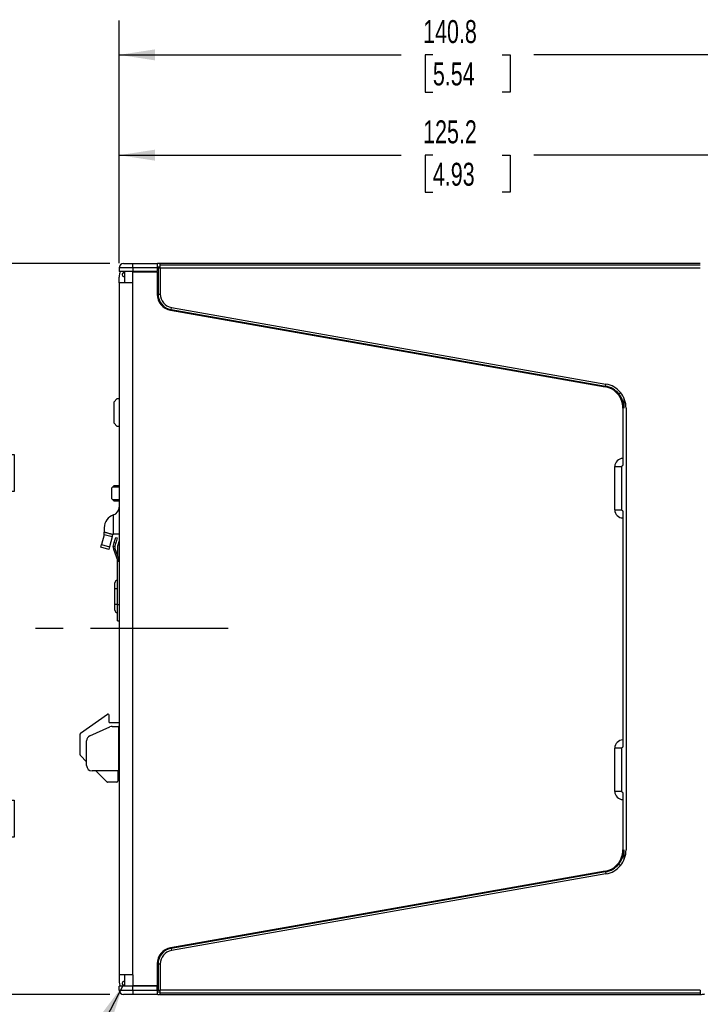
# Model space of a CAD drawing. Header units: millimetres. Extents: x 0 to 559, y 0 to 432.
# Tile 3 of 47: x 101 to 226, y 94 to 275. Entities that reach past the tile are written whole.
import ezdxf

# ---------------------------------------------------------------- set-up
doc = ezdxf.new("R2010")
doc.units = ezdxf.units.MM
doc.header["$LTSCALE"] = 2
doc.linetypes.add('CENTERX2', pattern=[20.32, 12.7, -2.54, 2.54, -2.54])
doc.layers.add('CENTER', color=40, linetype='CENTERX2')
doc.layers.add('DIMENSIONS', color=140, linetype='Continuous', lineweight=25)
doc.styles.add('SLDTEXTSTYLE0', font='TXT', dxfattribs={"width": 0.7})
doc.dimstyles.new('SLDDIMSTYLE0', dxfattribs={"dimtxt": 0.18, "dimasz": 6.604, "dimexe": 0, "dimexo": 0.0625, "dimgap": 0, "dimtad": 0, "dimtih": 1, "dimtoh": 1, "dimdec": 0, "dimrnd": 1e-09, "dimzin": 0, "dimdsep": 46, "dimtxsty": 'Standard', "dimsah": 1, "dimcen": 0.09, "dimadec": 0, "dimazin": 0, "dimtfac": 6.604, "dimtdec": 0, "dimtofl": 0, "dimtmove": 0, "dimatfit": 3, "dimfxl": 0, "dimfrac": 2, "dimtolj": 1, "dimtzin": 0, "dimarcsym": 0})
doc.dimstyles.new('SLDDIMSTYLE1', dxfattribs={"dimtxt": 4.316016, "dimasz": 6.604, "dimexe": 0, "dimexo": 0.0625, "dimgap": 1.079004, "dimtad": 0, "dimtih": 1, "dimtoh": 1, "dimdec": 1, "dimrnd": 1e-09, "dimzin": 12, "dimdsep": 46, "dimtxsty": 'SLDTEXTSTYLE0', "dimsah": 1, "dimcen": 0.09, "dimadec": 0, "dimazin": 3, "dimtfac": 1, "dimtdec": 1, "dimtofl": 0, "dimtmove": 0, "dimatfit": 3, "dimfxl": 0, "dimfrac": 2, "dimtolj": 1, "dimtzin": 12, "dimarcsym": 0})
doc.dimstyles.new('SLDDIMSTYLE3', dxfattribs={"dimtxt": 4.316016, "dimasz": 6.604, "dimexe": 0, "dimexo": 0.0625, "dimgap": 1.079004, "dimtad": 0, "dimtih": 1, "dimtoh": 1, "dimdec": 1, "dimrnd": 1e-09, "dimzin": 4, "dimdsep": 46, "dimtxsty": 'SLDTEXTSTYLE0', "dimsah": 1, "dimcen": 0.09, "dimadec": 0, "dimazin": 1, "dimtfac": 1, "dimtdec": 1, "dimtofl": 0, "dimtmove": 0, "dimatfit": 3, "dimfxl": 0, "dimfrac": 2, "dimtolj": 1, "dimtzin": 12, "dimarcsym": 0})
doc.dimstyles.new('SLDDIMSTYLE5', dxfattribs={"dimtxt": 4.316016, "dimasz": 6.604, "dimexe": 0, "dimexo": 0.0625, "dimgap": 1.079004, "dimtad": 0, "dimtih": 1, "dimtoh": 1, "dimdec": 4, "dimlfac": 2, "dimzin": 12, "dimdsep": 46, "dimtxsty": 'SLDTEXTSTYLE0', "dimsah": 1, "dimcen": 0.09, "dimadec": 0, "dimazin": 3, "dimtfac": 1, "dimtdec": 0, "dimtofl": 0, "dimtmove": 0, "dimatfit": 3, "dimfxl": 0, "dimfrac": 2, "dimtolj": 1, "dimtzin": 12, "dimarcsym": 0})

# ---------------------------------------------------------------- blocks, each defined once
blk = doc.blocks.new('_D')
at = {"layer": 'DIMENSIONS'}
for p, q in [((99.05, 163.05), (85.61, 163.05)), ((91.96, 163.05), (91.96, 139.17)), ((85.55, 131.34), (84.1, 131.34)), ((84.1, 131.34), (84.1, 124.48)), ((98.37, 131.34), (99.82, 131.34)), ((99.82, 131.34), (99.82, 124.48)), ((84.1, 124.48), (85.55, 124.48)), ((99.82, 124.48), (98.37, 124.48)), ((91.96, 95.45), (91.96, 123.51)), ((117.44, 95.45), (85.61, 95.45))]:
    blk.add_line(p, q, dxfattribs=at)
for points in [[(91.96, 163.05), (90.94, 156.45), (92.97, 156.45)], [(91.96, 95.45), (92.97, 102.06), (90.94, 102.06)]]:
    blk.add_solid(points, dxfattribs=at)
at = {"layer": 'DIMENSIONS', "char_height": 4.233, "attachment_point": 1, "style": 'SLDTEXTSTYLE0'}
for s, insert in [('67.6', (85.55, 137.76)), ('2.66', (85.55, 129.94))]:
    blk.add_mtext(s, dxfattribs=dict(at, insert=insert))
blk = doc.blocks.new('_D_1')
at = {"layer": 'DIMENSIONS'}
for p, q in [((117.44, 230.45), (85.61, 230.45)), ((91.96, 230.45), (91.96, 203.04)), ((85.55, 195.21), (84.1, 195.21)), ((84.1, 195.21), (84.1, 188.35)), ((98.37, 195.21), (99.82, 195.21)), ((99.82, 195.21), (99.82, 188.35)), ((84.1, 188.35), (85.55, 188.35)), ((91.96, 163.05), (91.96, 187.39)), ((99.82, 188.35), (98.37, 188.35)), ((99.05, 163.05), (85.61, 163.05))]:
    blk.add_line(p, q, dxfattribs=at)
for points in [[(91.96, 230.45), (90.94, 223.85), (92.97, 223.85)], [(91.96, 163.05), (92.97, 169.66), (90.94, 169.66)]]:
    blk.add_solid(points, dxfattribs=at)
at = {"layer": 'DIMENSIONS', "char_height": 4.233, "attachment_point": 1, "style": 'SLDTEXTSTYLE0'}
for s, insert in [('67.4', (85.55, 201.64)), ('2.65', (85.55, 193.81))]:
    blk.add_mtext(s, dxfattribs=dict(at, insert=insert))
blk = doc.blocks.new('_D_3')
at = {"layer": 'DIMENSIONS'}
for p, q in [((119.18, 230.49), (119.18, 275.34)), ((259.96, 221.43), (259.96, 275.34)), ((119.18, 268.99), (171.24, 268.99)), ((177.09, 268.99), (175.64, 268.99)), ((175.64, 268.99), (175.64, 262.13)), ((189.91, 268.99), (191.36, 268.99)), ((191.36, 268.99), (191.36, 262.13)), ((259.96, 268.99), (195.76, 268.99)), ((175.64, 262.13), (177.09, 262.13)), ((191.36, 262.13), (189.91, 262.13))]:
    blk.add_line(p, q, dxfattribs=at)
for points in [[(119.18, 268.99), (125.78, 267.97), (125.78, 270)], [(259.96, 268.99), (253.35, 270), (253.35, 267.97)]]:
    blk.add_solid(points, dxfattribs=at)
at = {"layer": 'DIMENSIONS', "char_height": 4.233, "attachment_point": 1, "style": 'SLDTEXTSTYLE0'}
for s, insert in [('140.8', (175.29, 275.41)), ('5.54', (177.09, 267.58))]:
    blk.add_mtext(s, dxfattribs=dict(at, insert=insert))
blk = doc.blocks.new('_D_4')
at = {"layer": 'DIMENSIONS'}
for p, q in [((117.44, 230.45), (61.61, 230.45)), ((67.96, 230.45), (67.96, 170.56)), ((61.55, 162.74), (60.1, 162.74)), ((60.1, 162.74), (60.1, 155.88)), ((74.37, 162.74), (75.82, 162.74)), ((75.82, 162.74), (75.82, 155.88)), ((60.1, 155.88), (61.55, 155.88)), ((67.96, 95.45), (67.96, 154.91)), ((75.82, 155.88), (74.37, 155.88)), ((117.44, 95.45), (61.61, 95.45))]:
    blk.add_line(p, q, dxfattribs=at)
for points in [[(67.96, 230.45), (66.94, 223.85), (68.97, 223.85)], [(67.96, 95.45), (68.97, 102.06), (66.94, 102.06)]]:
    blk.add_solid(points, dxfattribs=at)
at = {"layer": 'DIMENSIONS', "char_height": 4.233, "attachment_point": 1, "style": 'SLDTEXTSTYLE0'}
for s, insert in [('135.0', (59.75, 169.16)), ('5.31', (61.55, 161.34))]:
    blk.add_mtext(s, dxfattribs=dict(at, insert=insert))
blk = doc.blocks.new('_D_5')
at = {"layer": 'DIMENSIONS'}
for p, q in [((119.18, 230.49), (119.18, 256.81)), ((244.33, 186.94), (244.33, 256.81)), ((119.18, 250.46), (171.24, 250.46)), ((177.09, 250.46), (175.64, 250.46)), ((175.64, 250.46), (175.64, 243.6)), ((189.91, 250.46), (191.36, 250.46)), ((191.36, 250.46), (191.36, 243.6)), ((244.33, 250.46), (195.76, 250.46)), ((175.64, 243.6), (177.09, 243.6)), ((191.36, 243.6), (189.91, 243.6))]:
    blk.add_line(p, q, dxfattribs=at)
for points in [[(119.18, 250.46), (125.78, 249.45), (125.78, 251.48)], [(244.33, 250.46), (237.73, 251.48), (237.73, 249.45)]]:
    blk.add_solid(points, dxfattribs=at)
at = {"layer": 'DIMENSIONS', "char_height": 4.233, "attachment_point": 1, "style": 'SLDTEXTSTYLE0'}
for s, insert in [('125.2', (175.29, 256.89)), ('4.93', (177.09, 249.06))]:
    blk.add_mtext(s, dxfattribs=dict(at, insert=insert))
blk = doc.blocks.new('_D_7')
at = {"layer": 'DIMENSIONS'}
for p, q in [((260.17, 110.76), (278.45, 119.28)), ((229, 95.45), (283.73, 95.45))]:
    blk.add_line(p, q, dxfattribs=at)
for start, end in [(25, 39.444), (345.556, 360)]:
    blk.add_arc((227.35, 95.45), 50.03, start, end, dxfattribs=at)
for points in [[(272.69, 116.6), (270.41, 122.88), (268.62, 121.9)], [(277.38, 95.45), (275.93, 88.93), (277.96, 88.8)]]:
    blk.add_solid(points, dxfattribs=at)
at = {"layer": 'DIMENSIONS', "char_height": 4.233, "attachment_point": 1, "style": 'SLDTEXTSTYLE0'}
for s, insert in [('25°', (270.95, 112.28)), ('SYM.', (269, 105.43))]:
    blk.add_mtext(s, dxfattribs=dict(at, insert=insert))

msp = doc.modelspace()

# ---------------------------------------------------------------- linework, layer by layer
for p, q in [((121.677878, 229.65454), (119.177878, 229.65454)), ((119.177878, 229.65454), (119.177878, 228.95454)), ((119.977878, 230.45454), (121.677878, 230.45454)), ((121.677878, 229.65454), (121.677878, 230.45454)), ((121.677878, 230.45454), (126.177878, 230.45454)), ((121.677878, 229.65454), (121.677878, 228.95454)), ((126.177878, 229.65454), (121.677878, 229.65454)), ((126.177878, 230.45454), (126.177878, 229.65454)), ((126.757878, 229.75389), (126.177878, 229.75389)), ((126.177878, 229.65454), (126.177878, 228.95454)), ((126.357878, 229.65454), (126.357878, 224.799174)), ((126.357878, 229.65454), (126.757878, 229.65454)), ((126.757878, 230.45454), (126.605387, 230.45454)), ((226.460675, 230.45454), (126.757878, 230.45454)), ((126.757878, 230.220226), (126.757878, 230.45454)), ((126.757878, 230.220226), (226.460675, 230.220226)), ((126.757878, 229.65454), (126.757878, 230.220226)), ((126.757878, 229.65454), (226.460675, 229.65454)), ((126.757878, 229.65454), (126.757878, 224.799174)), ((121.677878, 228.95454), (119.177878, 228.95454)), ((119.177878, 226.85454), (119.177878, 227.95454)), ((119.757878, 228.486452), (119.757878, 228.355263)), ((119.901232, 228.742308), (120.158356, 228.899731)), ((119.955272, 228.073355), (120.158356, 227.999439)), ((120.158356, 228.95454), (120.158356, 226.85454)), ((126.177878, 228.95454), (121.677878, 228.95454)), ((126.177878, 228.85454), (121.677878, 228.85454)), ((121.677878, 226.85454), (121.677878, 228.85454)), ((126.177878, 228.85454), (126.177878, 224.799174)), ((119.177878, 226.85454), (119.177878, 99.05454)), ((121.677878, 226.85454), (119.177878, 226.85454)), ((121.677878, 99.05454), (121.677878, 226.85454)), ((126.357878, 224.799174), (126.757878, 224.799174)), ((128.754298, 221.943232), (128.823757, 222.337155)), ((128.754298, 221.943232), (208.969835, 207.799068)), ((128.823757, 222.337155), (209.039295, 208.192991)), ((128.656933, 221.844751), (208.872471, 207.700587)), ((208.969835, 207.799068), (209.039295, 208.192991)), ((211.39866, 206.396785), (211.705078, 206.653901)), ((212.357878, 205.61608), (212.357878, 203.761356)), ((118.757878, 205.436907), (118.257878, 204.936907)), ((118.257878, 200.936907), (118.257878, 204.936907)), ((119.177878, 205.436907), (118.757878, 205.436907)), ((212.177878, 203.761356), (212.177878, 194.45354)), ((212.757878, 203.761356), (212.757878, 122.147724)), ((118.257878, 200.936907), (118.757878, 200.436907)), ((118.757878, 200.436907), (119.177878, 200.436907)), ((210.676878, 192.95254), (211.976683, 192.95254)), ((210.676878, 184.95654), (210.676878, 192.95254)), ((211.976683, 184.95654), (211.976683, 192.95254)), ((212.177878, 194.45354), (212.177878, 193.154139)), ((117.957878, 189.156907), (117.757878, 188.956907)), ((119.177878, 189.156907), (117.957878, 189.156907)), ((118.257878, 189.456907), (119.177878, 189.456907)), ((117.757878, 188.956907), (117.757878, 187.056907)), ((117.757878, 187.056907), (117.957878, 186.856907)), ((117.957878, 186.856907), (119.177878, 186.856907)), ((119.177878, 186.556907), (118.257878, 186.556907)), ((118.146628, 180.45454), (118.146628, 184.029664)), ((210.676878, 184.95654), (211.976683, 184.95654)), ((212.177878, 184.754941), (212.177878, 183.45554)), ((212.177878, 183.45554), (212.177878, 142.45354)), ((116.408823, 180.343932), (115.923181, 178.531489)), ((116.408823, 180.343932), (116.417656, 180.376894)), ((117.857712, 179.955703), (116.408823, 180.343932)), ((116.427878, 181.654869), (116.427878, 180.851754)), ((117.927878, 180.45454), (118.146628, 180.45454)), ((119.177878, 180.45454), (118.146628, 180.45454)), ((115.793771, 178.048526), (115.923181, 178.531489)), ((115.923181, 178.531489), (117.372069, 178.14326)), ((117.857712, 179.955703), (117.372069, 178.14326)), ((117.876592, 180.026166), (117.857712, 179.955703)), ((117.876188, 180.026274), (117.876592, 180.026166)), ((118.081731, 178.187807), (118.275265, 178.910089)), ((118.275265, 178.910089), (118.534084, 179.876014)), ((118.565043, 178.832443), (118.275265, 178.910089)), ((118.371508, 178.110161), (118.565043, 178.832443)), ((118.534084, 179.876014), (118.823862, 179.798369)), ((118.823862, 179.798369), (118.565043, 178.832443)), ((119.177878, 179.265351), (118.877878, 178.219127)), ((118.877878, 178.219127), (118.877878, 176.45454)), ((117.24266, 177.660298), (115.793771, 178.048526)), ((117.372069, 178.14326), (117.24266, 177.660298)), ((118.371508, 178.110161), (118.081731, 178.187807)), ((118.384625, 177.809742), (118.102717, 177.707136)), ((118.102717, 177.707136), (118.847724, 175.660245)), ((118.384625, 177.809742), (119.129632, 175.762851)), ((118.847724, 175.660245), (119.129632, 175.762851)), ((118.877878, 175.489235), (119.177878, 175.489235)), ((118.877878, 167.45454), (118.877878, 175.489235)), ((118.377878, 170.45454), (118.377878, 171.45454)), ((118.377878, 170.45454), (118.877878, 170.45454)), ((118.377878, 167.45454), (118.377878, 170.45454)), ((118.877878, 167.45454), (118.377878, 167.45454)), ((118.377878, 166.45454), (118.377878, 167.45454)), ((118.877878, 167.45454), (119.177878, 167.45454)), ((118.877878, 164.45454), (118.877878, 167.45454)), ((118.877878, 164.45454), (119.177878, 164.45454)), ((112.043163, 143.710504), (117.043163, 147.211541)), ((117.357878, 145.651907), (117.357878, 147.047711)), ((117.357878, 145.651907), (119.177878, 145.651907)), ((113.771739, 143.218479), (117.483954, 144.868352)), ((117.890092, 144.95454), (119.077878, 144.95454)), ((119.077878, 144.95454), (119.077878, 136.73454)), ((119.177878, 144.95454), (119.077878, 144.95454)), ((111.957878, 139.733629), (111.957878, 143.546673)), ((113.177878, 137.73454), (113.177878, 142.304667)), ((212.177878, 142.45354), (212.177878, 141.154139)), ((210.676878, 132.95654), (210.676878, 140.95254)), ((211.976683, 140.95254), (210.676878, 140.95254)), ((211.976683, 132.95654), (211.976683, 140.95254)), ((113.177878, 138.430787), (112.016457, 139.592208)), ((119.077878, 136.73454), (114.177878, 136.73454)), ((116.899299, 134.709365), (114.874124, 136.73454)), ((118.957878, 136.73454), (118.957878, 134.850787)), ((119.077878, 136.73454), (119.177878, 136.73454)), ((118.757878, 134.650787), (117.040721, 134.650787)), ((211.976683, 132.95654), (210.676878, 132.95654)), ((212.177878, 132.754941), (212.177878, 131.45554)), ((212.177878, 131.45554), (212.177878, 122.147724)), ((212.357878, 122.147724), (212.357878, 120.293)), ((208.872471, 118.208493), (128.656933, 104.064329)), ((211.39866, 119.512295), (211.705078, 119.25518)), ((208.969835, 118.110012), (128.754298, 103.965849)), ((209.039295, 117.716089), (128.823757, 103.571926)), ((208.969835, 118.110012), (209.039295, 117.716089)), ((128.754298, 103.965849), (128.823757, 103.571926)), ((126.177878, 101.109906), (126.177878, 97.05454)), ((126.357878, 101.109906), (126.357878, 96.25454)), ((126.357878, 101.109906), (126.757878, 101.109906)), ((126.757878, 101.109906), (126.757878, 96.25454)), ((121.677878, 99.05454), (119.177878, 99.05454)), ((119.177878, 99.05454), (119.177878, 97.95454)), ((120.158356, 99.05454), (120.158356, 96.95454)), ((121.677878, 99.05454), (121.677878, 97.05454)), ((119.177878, 96.25454), (119.177878, 96.95454)), ((121.677878, 96.95454), (119.177878, 96.95454)), ((119.234619, 97.533335), (119.213253, 97.432387)), ((119.757878, 97.553817), (119.757878, 97.422628)), ((120.158356, 97.00935), (119.901232, 97.166772)), ((120.158356, 97.909641), (119.955272, 97.835725)), ((126.177878, 97.05454), (121.677878, 97.05454)), ((121.677878, 96.25454), (121.677878, 96.95454)), ((126.177878, 96.95454), (121.677878, 96.95454)), ((126.177878, 96.25454), (126.177878, 96.95454)), ((119.177878, 96.25454), (121.677878, 96.25454)), ((121.677878, 95.45454), (119.977878, 95.45454)), ((120.757878, 95.45454), (120.757878, 95.436907)), ((124.257878, 95.436907), (120.757878, 95.436907)), ((121.677878, 96.25454), (121.677878, 95.45454)), ((121.677878, 96.25454), (126.177878, 96.25454)), ((126.177878, 95.45454), (121.677878, 95.45454)), ((124.257878, 95.45454), (124.257878, 95.436907)), ((126.177878, 96.25454), (126.177878, 95.45454)), ((126.177878, 95.949285), (126.757878, 95.949285)), ((126.357878, 96.25454), (126.757878, 96.25454)), ((126.757878, 95.45454), (126.605387, 95.45454)), ((226.460675, 96.25454), (126.757878, 96.25454)), ((126.757878, 95.688855), (126.757878, 96.25454)), ((226.460675, 95.688855), (126.757878, 95.688855)), ((126.757878, 95.45454), (126.757878, 95.688855)), ((126.757878, 95.45454), (226.460675, 95.45454)), ((226.460675, 96.25454), (226.460675, 95.688855)), ((226.460675, 95.688855), (226.460675, 95.45454))]:
    msp.add_line(p, q)
for centre, radius, start, end in [((119.977878, 229.65454), 0.8, 90, 180), ((121.677878, 227.95454), 2.5, 156.42182152, 180), ((129.177878, 224.799174), 3, 180, 260), ((129.257878, 224.799174), 2.9, 180, 260), ((129.257878, 224.799174), 2.5, 180, 260), ((208.177878, 203.761356), 4, 40, 80), ((208.257878, 203.761356), 4.1, 40, 80), ((208.257878, 203.761356), 4.5, 40, 80), ((208.177878, 203.761356), 4, 360, 40), ((208.257878, 203.761356), 4.1, 360, 40), ((208.257878, 203.761356), 4.5, 360, 40), ((212.177878, 192.95254), 1.501, 90, 180), ((118.927878, 181.654869), 2.5, 108.20995686, 180), ((117.677878, 185.45454), 1.5, 288.20995686, 360), ((212.177878, 184.95654), 1.501, 180, 270), ((118.854471, 177.980752), 0.8, 165, 200), ((118.854471, 177.980752), 0.5, 165, 200), ((118.377878, 175.489235), 0.5, 360, 20), ((118.377878, 175.489235), 0.8, 360, 20), ((118.877878, 171.45454), 0.5, 90, 180), ((118.877878, 166.45454), 0.5, 180, 270), ((117.157878, 147.047711), 0.2, 90, 125), ((117.157878, 147.047711), 0.2, 360, 90), ((112.157878, 143.546673), 0.2, 125, 180), ((117.890092, 143.95454), 1, 90, 113.96248897), ((114.177878, 142.304667), 1, 113.96248897, 180), ((212.177878, 140.95254), 1.501, 90, 180), ((112.157878, 139.733629), 0.2, 180, 225), ((114.177878, 137.73454), 1, 180, 270), ((117.040721, 134.850787), 0.2, 225, 270), ((118.757878, 134.850787), 0.2, 270, 360), ((212.177878, 132.95654), 1.501, 180, 270), ((208.177878, 122.147724), 4, 320, 360), ((208.257878, 122.147724), 4.1, 320, 360), ((208.257878, 122.147724), 4.5, 320, 360), ((208.177878, 122.147724), 4, 280, 320), ((208.257878, 122.147724), 4.1, 280, 320), ((208.257878, 122.147724), 4.5, 280, 320), ((129.177878, 101.109906), 3, 100, 180), ((129.257878, 101.109906), 2.9, 100, 180), ((129.257878, 101.109906), 2.5, 100, 180), ((121.677878, 97.95454), 2.5, 180, 203.57817848), ((119.977878, 96.25454), 0.8, 180, 270), ((226.460675, 99.45454), 4, 270, 282.5)]:
    msp.add_arc(centre, radius, start, end)
for points, knots in [([(126.605387, 230.45454), (126.591471, 230.454375), (126.562841, 230.454036), (126.512085, 230.451462), (126.449058, 230.447119), (126.36623, 230.439943), (126.296535, 230.433563), (126.257878, 230.430024)], [0, 0, 0, 0, 0.1573584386, 0.3237615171, 0.4992535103, 0.7222587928, 1, 1, 1, 1]), ([(119.31664, 228.698523), (119.295966, 228.679), (119.254638, 228.639972), (119.220247, 228.559911), (119.215539, 228.503894), (119.213253, 228.476693)], [0, 0, 0, 0, 0.3399102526, 0.6794802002, 1, 1, 1, 1]), ([(119.901232, 228.742308), (119.859545, 228.716785), (119.821679, 228.67864), (119.770638, 228.587543), (119.757878, 228.535332), (119.757878, 228.486452)], [0, 0, 0, 0, 0.5, 0.5, 1, 1, 1, 1]), ([(119.757878, 228.355263), (119.757878, 228.297905), (119.775963, 228.234846), (119.848302, 228.131535), (119.901373, 228.092973), (119.955272, 228.073355)], [0, 0, 0, 0, 0.5, 0.5, 1, 1, 1, 1]), ([(211.976683, 192.95254), (211.976683, 193.005709), (211.998449, 193.057709), (212.07262, 193.132084), (212.124706, 193.154032), (212.177878, 193.154139)], [0, 0, 0, 0, 0.5, 0.5, 1, 1, 1, 1]), ([(117.957878, 189.156907), (118.028589, 189.227618), (118.111431, 189.310461), (118.199299, 189.398329), (118.222194, 189.421224), (118.251434, 189.450464), (118.257878, 189.456907), (118.257878, 189.456907)], [0, 0, 0, 0, 0.5, 0.5, 0.75, 0.75, 1, 1, 1, 1]), ([(118.257878, 186.556907), (118.257878, 186.556907), (118.251434, 186.563351), (118.222194, 186.592591), (118.199299, 186.615486), (118.111431, 186.703354), (118.028589, 186.786197), (117.957878, 186.856907)], [0, 0, 0, 0, 0.25, 0.25, 0.5, 0.5, 1, 1, 1, 1]), ([(212.177878, 184.754941), (212.124709, 184.755048), (212.072756, 184.776916), (211.998527, 184.851238), (211.976683, 184.903368), (211.976683, 184.95654)], [0, 0, 0, 0, 0.5, 0.5, 1, 1, 1, 1]), ([(116.427878, 180.45454), (116.427878, 180.550218), (116.427878, 180.648369), (116.427878, 180.793677), (116.427878, 180.838541), (116.427878, 180.851754)], [0, 0, 0, 0, 0.5, 0.5, 1, 1, 1, 1]), ([(116.428726, 180.856237), (116.430818, 180.855714), (116.435262, 180.854604), (116.455232, 180.849388), (116.489502, 180.840068), (116.552039, 180.823124), (116.662731, 180.793684), (116.83355, 180.747701), (117.056578, 180.688112), (117.276061, 180.629143), (117.493999, 180.570875), (117.693913, 180.517301), (117.846629, 180.476335), (117.927878, 180.45454)], [0, 0, 0, 0, 0.0526084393, 0.111758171, 0.1774643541, 0.2497238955, 0.364972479, 0.4998186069, 0.6157261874, 0.7496870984, 0.8217277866, 0.9051547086, 1, 1, 1, 1]), ([(117.927878, 180.45454), (117.927879, 180.453759), (117.92788, 180.4522), (117.927845, 180.440713), (117.927603, 180.419721), (117.926723, 180.384764), (117.924001, 180.331689), (117.918554, 180.266984), (117.909235, 180.192518), (117.895789, 180.111583), (117.882701, 180.054621), (117.876188, 180.026274)], [0, 0, 0, 0, 0.083321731, 0.166326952, 0.2502384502, 0.3752165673, 0.5000373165, 0.6248400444, 0.7503823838, 0.8757788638, 1, 1, 1, 1]), ([(211.976683, 140.95254), (211.976683, 141.005709), (211.998449, 141.057709), (212.07262, 141.132084), (212.124706, 141.154032), (212.177878, 141.154139)], [0, 0, 0, 0, 0.5, 0.5, 1, 1, 1, 1]), ([(212.177878, 132.754941), (212.124709, 132.755048), (212.072756, 132.776916), (211.998527, 132.851238), (211.976683, 132.903368), (211.976683, 132.95654)], [0, 0, 0, 0, 0.5, 0.5, 1, 1, 1, 1]), ([(119.955272, 97.835725), (119.901373, 97.816107), (119.848302, 97.777546), (119.775963, 97.674235), (119.757878, 97.611175), (119.757878, 97.553817)], [0, 0, 0, 0, 0.5, 0.5, 1, 1, 1, 1]), ([(119.757878, 97.422628), (119.757878, 97.373748), (119.770638, 97.321537), (119.821679, 97.23044), (119.859545, 97.192295), (119.901232, 97.166772)], [0, 0, 0, 0, 0.5, 0.5, 1, 1, 1, 1]), ([(126.257878, 95.479056), (126.284698, 95.476604), (126.334937, 95.47201), (126.399456, 95.466228), (126.468163, 95.460521), (126.538884, 95.455716), (126.583827, 95.454921), (126.605387, 95.45454)], [0, 0, 0, 0, 0.1912126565, 0.3581709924, 0.5008794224, 0.7605672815, 1, 1, 1, 1])]:
    msp.add_open_spline(points, degree=3, knots=knots)
for points in [[(116.417656, 180.376894), (116.424318, 180.401758), (116.427878, 180.42792), (116.427878, 180.45454)], [(116.427878, 180.851754), (116.427878, 180.854885), (116.428172, 180.856385), (116.428726, 180.856237)]]:
    msp.add_open_spline(points, degree=3)
at = {"layer": 'CENTER'}
msp.add_line((139.313181, 163.053224), (101.587623, 163.053224), dxfattribs=at)

# ---------------------------------------------------------------- dimensions: what is measured, and where the dimension line sits
at = {"layer": 'DIMENSIONS'}
dim = msp.add_linear_dim(base=(119.177878, 268.986979), p1=(259.957368, 218.89419), p2=(119.177878, 227.95454), dimstyle='SLDDIMSTYLE1', dxfattribs=at)
dim.commit()
dim.dimension.update_dxf_attribs({"geometry": '_D_3', "text_midpoint": (183.502197, 268.986979), "dimtype": 160})
for base, p1, p2, angle, dimstyle, picture, middle in [((244.332093, 250.464344), (119.177878, 227.95454), (244.332093, 184.403258), 360, 'SLDDIMSTYLE1', '_D_5', (183.502197, 250.464344)), ((67.957878, 95.45454), (119.977878, 230.45454), (119.977878, 95.45454), 90, 'SLDDIMSTYLE3', '_D_4', (67.957878, 162.738809)), ((91.957878, 163.053224), (119.977878, 230.45454), (101.587623, 163.053224), 90, 'SLDDIMSTYLE1', '_D_1', (91.957878, 195.213643)), ((91.957878, 95.45454), (101.587623, 163.053224), (119.977878, 95.45454), 90, 'SLDDIMSTYLE1', '_D', (91.957878, 131.339391))]:
    dim = msp.add_linear_dim(base=base, p1=p1, p2=p2, angle=angle, dimstyle=dimstyle, dxfattribs=at)
    dim.commit()
    dim.dimension.update_dxf_attribs({"geometry": picture, "text_midpoint": middle, "dimtype": 160})
dim = msp.add_angular_dim_2l(base=(276.98334, 89.164727), line1=((226.460675, 95.45454), (126.757878, 95.45454)), line2=((257.872494, 109.6886), (228.151148, 95.829309)), text='<>\\PSYM.', dimstyle='SLDDIMSTYLE5', dxfattribs=at)
dim.commit()
dim.dimension.update_dxf_attribs({"geometry": '_D_7', "text_midpoint": (276.070528, 106.827534), "dimtype": 162})

# ---------------------------------------------------------------- leaders
msp.add_leader([(119.901232, 97.166772), (109.13052, 76.512423), (102.213423, 76.512423)], dimstyle='SLDDIMSTYLE0', dxfattribs=at)

doc.saveas('drawing.dxf')
